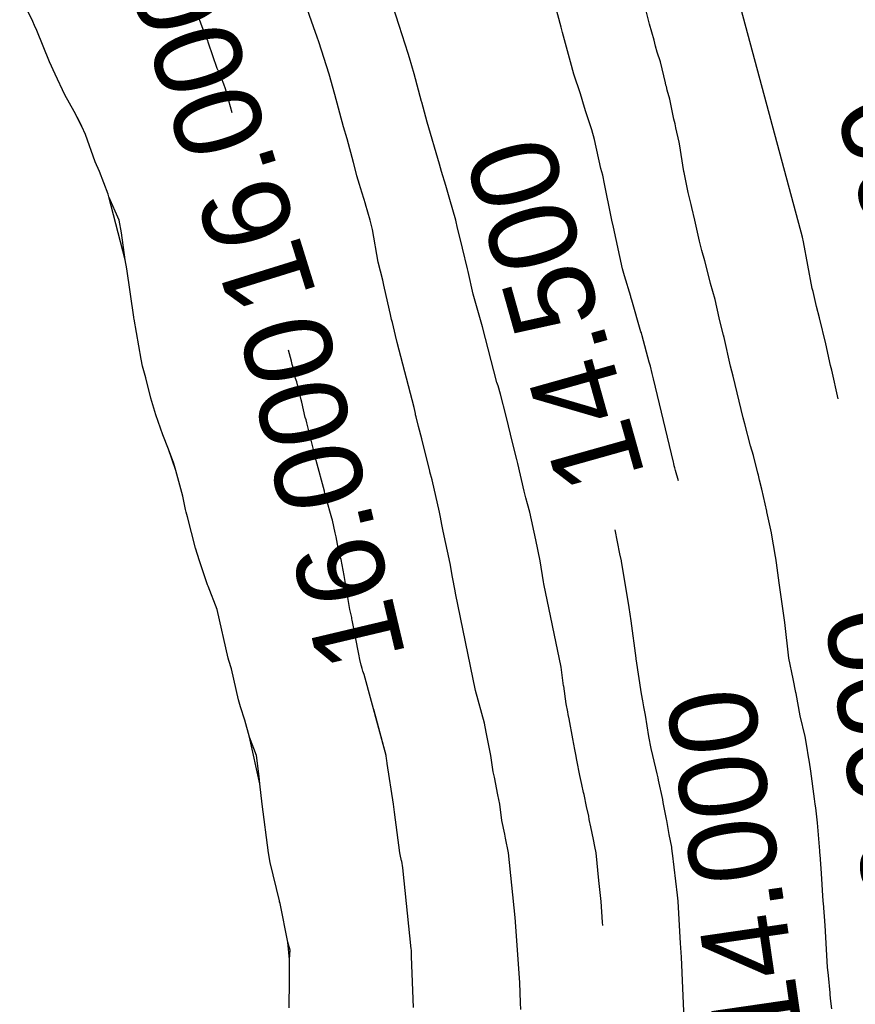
# Model space of a CAD drawing. Extents: x 158343 to 162498, y 431347 to 434500.
# Tile 233 of 248: x 159683 to 159701, y 434103 to 434124. Entities that reach past the tile are written whole.
import ezdxf

# ---------------------------------------------------------------- set-up
doc = ezdxf.new("R2010")
doc.units = 0
doc.header["$LTSCALE"] = 10
doc.header["$MEASUREMENT"] = 0
doc.layers.add('000_arcering', color=8, linetype='CONTINUOUS')
doc.layers.add('def. con-hoogtelijn (index)', color=8, linetype='CONTINUOUS')
doc.styles.add('Style-WORKING', font='WORKING.shx')

# ---------------------------------------------------------------- blocks, each defined once
blk = doc.blocks.new('bestaande hoogtelijnen')
at = {"layer": 'def. con-hoogtelijn (index)'}
for p, q in [((26.787, 56.989), (26.587, 57.741)), ((26.787, 56.989), (26.587, 57.741)), ((26.787, 56.989), (26.587, 57.741)), ((15.922, 57.105), (15.654, 57.664)), ((15.922, 57.105), (15.654, 57.664)), ((19.404, 56.992), (19.22, 57.502)), ((19.404, 56.992), (19.22, 57.502)), ((21.697, 56.991), (21.466, 57.658)), ((21.697, 56.991), (21.466, 57.658)), ((31.753, 52.67), (30.449, 57.506)), ((31.753, 52.67), (30.449, 57.506)), ((31.753, 52.67), (30.449, 57.506)), ((23.459, 57.019), (23.321, 57.447)), ((23.459, 57.019), (23.321, 57.447)), ((23.459, 57.019), (23.321, 57.447)), ((28.608, 57.047), (28.529, 57.35)), ((28.608, 57.047), (28.529, 57.35)), ((15.961, 57.019), (15.922, 57.105)), ((15.961, 57.019), (15.922, 57.105)), ((15.975, 56.986), (15.961, 57.019)), ((15.975, 56.986), (15.961, 57.019)), ((16.008, 56.919), (15.961, 57.019)), ((16.008, 56.919), (15.961, 57.019)), ((16.008, 56.919), (15.975, 56.986)), ((16.008, 56.919), (15.975, 56.986)), ((16.264, 56.274), (16.008, 56.919)), ((16.264, 56.274), (16.008, 56.919)), ((19.437, 56.922), (19.404, 56.992)), ((19.437, 56.922), (19.404, 56.992)), ((19.47, 56.813), (19.437, 56.922)), ((19.47, 56.813), (19.437, 56.922)), ((21.768, 56.784), (21.697, 56.991)), ((21.768, 56.784), (21.697, 56.991)), ((23.641, 56.447), (23.459, 57.019)), ((23.641, 56.447), (23.459, 57.019)), ((23.641, 56.447), (23.459, 57.019)), ((26.819, 56.879), (26.787, 56.989)), ((26.819, 56.879), (26.787, 56.989)), ((26.819, 56.879), (26.787, 56.989)), ((26.977, 56.274), (26.819, 56.879)), ((26.977, 56.274), (26.819, 56.879)), ((26.977, 56.274), (26.819, 56.879)), ((28.7, 56.716), (28.608, 57.047)), ((28.7, 56.716), (28.608, 57.047)), ((19.48, 56.781), (19.47, 56.813)), ((19.48, 56.781), (19.47, 56.813)), ((19.513, 56.724), (19.48, 56.781)), ((19.513, 56.724), (19.48, 56.781)), ((19.538, 56.655), (19.513, 56.724)), ((19.538, 56.655), (19.513, 56.724)), ((21.808, 56.685), (21.768, 56.784)), ((21.808, 56.685), (21.768, 56.784)), ((22.02, 56.019), (21.808, 56.685)), ((22.02, 56.019), (21.808, 56.685)), ((28.73, 56.598), (28.7, 56.716)), ((28.73, 56.598), (28.7, 56.716)), ((19.716, 56.137), (19.538, 56.655)), ((19.716, 56.137), (19.538, 56.655)), ((28.764, 56.472), (28.73, 56.598)), ((28.764, 56.472), (28.73, 56.598)), ((28.833, 56.272), (28.764, 56.472)), ((28.833, 56.272), (28.764, 56.472)), ((16.382, 56.019), (16.264, 56.274)), ((16.382, 56.019), (16.264, 56.274)), ((23.668, 56.359), (23.641, 56.447)), ((23.668, 56.359), (23.641, 56.447)), ((23.668, 56.359), (23.641, 56.447)), ((23.765, 56.027), (23.668, 56.359)), ((23.765, 56.027), (23.668, 56.359)), ((23.765, 56.027), (23.668, 56.359)), ((26.978, 56.271), (26.977, 56.274)), ((26.978, 56.271), (26.977, 56.274)), ((26.978, 56.271), (26.977, 56.274)), ((27.047, 56.019), (26.978, 56.271)), ((27.047, 56.019), (26.978, 56.271)), ((27.047, 56.019), (26.978, 56.271)), ((28.931, 55.839), (28.833, 56.272)), ((28.931, 55.839), (28.833, 56.272)), ((19.736, 56.098), (19.716, 56.137)), ((19.736, 56.098), (19.716, 56.137)), ((19.742, 56.086), (19.736, 56.098)), ((19.742, 56.086), (19.736, 56.098)), ((19.754, 56.059), (19.742, 56.086)), ((19.754, 56.059), (19.742, 56.086)), ((19.854, 55.813), (19.754, 56.059)), ((19.854, 55.813), (19.754, 56.059)), ((16.584, 55.594), (16.382, 56.019)), ((16.584, 55.594), (16.382, 56.019)), ((22.135, 55.606), (22.02, 56.019)), ((22.135, 55.606), (22.02, 56.019)), ((23.919, 55.456), (23.765, 56.027)), ((23.919, 55.456), (23.765, 56.027)), ((23.919, 55.456), (23.765, 56.027)), ((27.183, 55.619), (27.047, 56.019)), ((27.183, 55.619), (27.047, 56.019)), ((27.183, 55.619), (27.047, 56.019)), ((19.888, 55.719), (19.854, 55.813)), ((19.888, 55.719), (19.854, 55.813)), ((20.026, 55.225), (19.888, 55.719)), ((20.026, 55.225), (19.888, 55.719)), ((28.944, 55.796), (28.931, 55.839)), ((28.944, 55.796), (28.931, 55.839)), ((28.952, 55.764), (28.944, 55.796)), ((28.952, 55.764), (28.944, 55.796)), ((28.965, 55.695), (28.952, 55.764)), ((28.965, 55.695), (28.952, 55.764)), ((29.026, 55.509), (28.965, 55.695)), ((29.026, 55.509), (28.965, 55.695)), ((16.777, 55.25), (16.584, 55.594)), ((16.777, 55.25), (16.584, 55.594)), ((22.315, 54.939), (22.135, 55.606)), ((22.315, 54.939), (22.135, 55.606)), ((23.921, 55.447), (23.919, 55.456)), ((23.921, 55.447), (23.919, 55.456)), ((23.921, 55.447), (23.919, 55.456)), ((24.031, 55.031), (23.921, 55.447)), ((24.031, 55.031), (23.921, 55.447)), ((24.031, 55.031), (23.921, 55.447)), ((27.269, 55.333), (27.183, 55.619)), ((27.269, 55.333), (27.183, 55.619)), ((27.269, 55.333), (27.183, 55.619)), ((29.106, 55.099), (29.026, 55.509)), ((29.106, 55.099), (29.026, 55.509)), ((16.933, 54.943), (16.777, 55.25)), ((16.933, 54.943), (16.777, 55.25)), ((16.9, 55.019), (16.777, 55.25)), ((16.9, 55.019), (16.777, 55.25)), ((27.296, 55.249), (27.269, 55.333)), ((27.296, 55.249), (27.269, 55.333)), ((27.296, 55.249), (27.269, 55.333)), ((27.419, 54.876), (27.296, 55.249)), ((27.419, 54.876), (27.296, 55.249)), ((27.419, 54.876), (27.296, 55.249)), ((29.132, 55), (29.106, 55.099)), ((29.132, 55), (29.106, 55.099)), ((16.933, 54.943), (16.9, 55.019)), ((16.933, 54.943), (16.9, 55.019)), ((17.008, 54.782), (16.933, 54.943)), ((17.008, 54.782), (16.933, 54.943)), ((22.388, 54.692), (22.315, 54.939)), ((22.388, 54.692), (22.315, 54.939)), ((24.286, 54.173), (24.031, 55.031)), ((24.286, 54.173), (24.031, 55.031)), ((24.286, 54.173), (24.031, 55.031)), ((27.471, 54.678), (27.419, 54.876)), ((27.471, 54.678), (27.419, 54.876)), ((27.471, 54.678), (27.419, 54.876)), ((29.147, 54.92), (29.132, 55)), ((29.147, 54.92), (29.132, 55)), ((29.212, 54.623), (29.147, 54.92)), ((29.212, 54.623), (29.147, 54.92)), ((17.207, 54.218), (17.008, 54.782)), ((17.207, 54.218), (17.008, 54.782)), ((22.515, 54.206), (22.388, 54.692)), ((22.515, 54.206), (22.388, 54.692)), ((27.602, 54.085), (27.471, 54.678)), ((27.602, 54.085), (27.471, 54.678)), ((27.602, 54.085), (27.471, 54.678)), ((29.22, 54.59), (29.212, 54.623)), ((29.22, 54.59), (29.212, 54.623)), ((29.314, 54.019), (29.22, 54.59)), ((29.314, 54.019), (29.22, 54.59)), ((17.292, 54.019), (17.207, 54.218)), ((17.292, 54.019), (17.207, 54.218)), ((22.518, 54.195), (22.515, 54.206)), ((22.518, 54.195), (22.515, 54.206)), ((22.522, 54.183), (22.518, 54.195)), ((22.522, 54.183), (22.518, 54.195)), ((22.59, 53.934), (22.522, 54.183)), ((22.59, 53.934), (22.522, 54.183)), ((24.329, 54.019), (24.286, 54.173)), ((24.329, 54.019), (24.286, 54.173)), ((24.329, 54.019), (24.286, 54.173)), ((27.642, 53.942), (27.602, 54.085)), ((27.642, 53.942), (27.602, 54.085)), ((27.642, 53.942), (27.602, 54.085)), ((17.471, 53.555), (17.292, 54.019)), ((17.471, 53.555), (17.292, 54.019)), ((22.64, 53.754), (22.59, 53.934)), ((22.64, 53.754), (22.59, 53.934)), ((24.415, 53.735), (24.329, 54.019)), ((24.415, 53.735), (24.329, 54.019)), ((24.415, 53.735), (24.329, 54.019)), ((27.658, 53.876), (27.642, 53.942)), ((27.658, 53.876), (27.642, 53.942)), ((27.658, 53.876), (27.642, 53.942)), ((27.668, 53.835), (27.658, 53.876)), ((27.668, 53.835), (27.658, 53.876)), ((27.668, 53.835), (27.658, 53.876)), ((27.83, 53.019), (27.668, 53.835)), ((27.83, 53.019), (27.668, 53.835)), ((27.83, 53.019), (27.668, 53.835)), ((29.318, 53.998), (29.314, 54.019)), ((29.318, 53.998), (29.314, 54.019)), ((29.399, 53.59), (29.318, 53.998)), ((29.399, 53.59), (29.318, 53.998)), ((22.663, 53.685), (22.64, 53.754)), ((22.663, 53.685), (22.64, 53.754)), ((22.764, 53.354), (22.663, 53.685)), ((22.764, 53.354), (22.663, 53.685)), ((24.416, 53.732), (24.415, 53.735)), ((24.416, 53.732), (24.415, 53.735)), ((24.416, 53.732), (24.415, 53.735)), ((24.501, 53.447), (24.416, 53.732)), ((24.501, 53.447), (24.416, 53.732)), ((24.501, 53.447), (24.416, 53.732)), ((17.49, 53.501), (17.471, 53.555)), ((17.49, 53.501), (17.471, 53.555)), ((17.825, 52.202), (17.49, 53.501)), ((17.825, 52.202), (17.49, 53.501)), ((17.703, 53.019), (17.49, 53.501)), ((17.703, 53.019), (17.49, 53.501)), ((24.622, 53.019), (24.501, 53.447)), ((24.622, 53.019), (24.501, 53.447)), ((24.622, 53.019), (24.501, 53.447)), ((29.461, 53.34), (29.399, 53.59)), ((29.461, 53.34), (29.399, 53.59)), ((22.765, 53.351), (22.764, 53.354)), ((22.765, 53.351), (22.764, 53.354)), ((22.864, 53.019), (22.765, 53.351)), ((22.864, 53.019), (22.765, 53.351)), ((29.476, 53.283), (29.461, 53.34)), ((29.476, 53.283), (29.461, 53.34)), ((29.539, 53.019), (29.476, 53.283)), ((29.539, 53.019), (29.476, 53.283)), ((17.747, 52.757), (17.703, 53.019)), ((17.747, 52.757), (17.703, 53.019)), ((22.908, 52.827), (22.864, 53.019)), ((22.908, 52.827), (22.864, 53.019)), ((24.659, 52.854), (24.622, 53.019)), ((24.659, 52.854), (24.622, 53.019)), ((24.659, 52.854), (24.622, 53.019)), ((27.865, 52.876), (27.83, 53.019)), ((27.865, 52.876), (27.83, 53.019)), ((27.865, 52.876), (27.83, 53.019)), ((29.633, 52.59), (29.539, 53.019)), ((29.633, 52.59), (29.539, 53.019)), ((23.028, 52.16), (22.908, 52.827)), ((23.028, 52.16), (22.908, 52.827)), ((24.737, 52.534), (24.659, 52.854)), ((24.737, 52.534), (24.659, 52.854)), ((24.737, 52.534), (24.659, 52.854)), ((28.052, 52.019), (27.865, 52.876)), ((28.052, 52.019), (27.865, 52.876)), ((28.052, 52.019), (27.865, 52.876)), ((17.825, 52.202), (17.747, 52.757)), ((17.825, 52.202), (17.747, 52.757)), ((31.77, 52.576), (31.753, 52.67)), ((31.77, 52.576), (31.753, 52.67)), ((31.77, 52.576), (31.753, 52.67)), ((24.757, 52.447), (24.737, 52.534)), ((24.757, 52.447), (24.737, 52.534)), ((24.757, 52.447), (24.737, 52.534)), ((24.864, 52.019), (24.757, 52.447)), ((24.864, 52.019), (24.757, 52.447)), ((24.864, 52.019), (24.757, 52.447)), ((29.681, 52.395), (29.633, 52.59)), ((29.681, 52.395), (29.633, 52.59)), ((31.951, 51.618), (31.77, 52.576)), ((31.951, 51.618), (31.77, 52.576)), ((31.951, 51.618), (31.77, 52.576)), ((29.745, 52.184), (29.681, 52.395)), ((29.745, 52.184), (29.681, 52.395)), ((17.854, 52.019), (17.825, 52.202)), ((17.854, 52.019), (17.825, 52.202)), ((18, 51.026), (17.854, 52.019)), ((18, 51.026), (17.854, 52.019)), ((23.119, 51.786), (23.028, 52.16)), ((23.119, 51.786), (23.028, 52.16)), ((24.876, 51.964), (24.864, 52.019)), ((24.876, 51.964), (24.864, 52.019)), ((24.876, 51.964), (24.864, 52.019)), ((28.078, 51.923), (28.052, 52.019)), ((28.078, 51.923), (28.052, 52.019)), ((28.078, 51.923), (28.052, 52.019)), ((29.856, 51.723), (29.745, 52.184)), ((29.856, 51.723), (29.745, 52.184)), ((24.982, 51.499), (24.876, 51.964)), ((24.982, 51.499), (24.876, 51.964)), ((24.982, 51.499), (24.876, 51.964)), ((28.091, 51.876), (28.078, 51.923)), ((28.091, 51.876), (28.078, 51.923)), ((28.091, 51.876), (28.078, 51.923)), ((28.218, 51.453), (28.091, 51.876)), ((28.218, 51.453), (28.091, 51.876)), ((28.218, 51.453), (28.091, 51.876)), ((23.143, 51.685), (23.119, 51.786)), ((23.143, 51.685), (23.119, 51.786)), ((23.156, 51.621), (23.143, 51.685)), ((23.156, 51.621), (23.143, 51.685)), ((23.28, 51.079), (23.156, 51.621)), ((23.28, 51.079), (23.156, 51.621)), ((29.858, 51.715), (29.856, 51.723)), ((29.858, 51.715), (29.856, 51.723)), ((29.952, 51.391), (29.858, 51.715)), ((29.952, 51.391), (29.858, 51.715)), ((31.969, 51.552), (31.951, 51.618)), ((31.969, 51.552), (31.951, 51.618)), ((31.969, 51.552), (31.951, 51.618)), ((25.059, 51.213), (24.982, 51.499)), ((25.059, 51.213), (24.982, 51.499)), ((25.059, 51.213), (24.982, 51.499)), ((28.223, 51.437), (28.218, 51.453)), ((28.223, 51.437), (28.218, 51.453)), ((28.223, 51.437), (28.218, 51.453)), ((28.241, 51.374), (28.223, 51.437)), ((28.241, 51.374), (28.223, 51.437)), ((28.241, 51.374), (28.223, 51.437)), ((32.042, 51.243), (31.969, 51.552)), ((32.042, 51.243), (31.969, 51.552)), ((32.042, 51.243), (31.969, 51.552)), ((25.072, 51.161), (25.059, 51.213)), ((25.072, 51.161), (25.059, 51.213)), ((25.072, 51.161), (25.059, 51.213)), ((28.429, 50.725), (28.241, 51.374)), ((28.429, 50.725), (28.241, 51.374)), ((28.429, 50.725), (28.241, 51.374)), ((30.036, 51.011), (29.952, 51.391)), ((30.036, 51.011), (29.952, 51.391)), ((32.099, 51.016), (32.042, 51.243)), ((32.099, 51.016), (32.042, 51.243)), ((32.099, 51.016), (32.042, 51.243)), ((18.002, 51.019), (18, 51.026)), ((18.002, 51.019), (18, 51.026)), ((18.003, 51.013), (18.002, 51.019)), ((18.003, 51.013), (18.002, 51.019)), ((18.008, 50.988), (18.003, 51.013)), ((18.008, 50.988), (18.003, 51.013)), ((23.302, 50.979), (23.28, 51.079)), ((23.302, 50.979), (23.28, 51.079)), ((25.113, 51.019), (25.072, 51.161)), ((25.113, 51.019), (25.072, 51.161)), ((25.113, 51.019), (25.072, 51.161)), ((25.169, 50.83), (25.113, 51.019)), ((25.169, 50.83), (25.113, 51.019)), ((25.169, 50.83), (25.113, 51.019)), ((30.056, 50.924), (30.036, 51.011)), ((30.056, 50.924), (30.036, 51.011)), ((32.229, 50.478), (32.099, 51.016)), ((32.229, 50.478), (32.099, 51.016)), ((32.229, 50.478), (32.099, 51.016)), ((18.152, 50.163), (18.008, 50.988)), ((18.152, 50.163), (18.008, 50.988)), ((23.317, 50.919), (23.302, 50.979)), ((23.317, 50.919), (23.302, 50.979)), ((23.36, 50.742), (23.317, 50.919)), ((23.36, 50.742), (23.317, 50.919)), ((25.467, 49.687), (25.169, 50.83)), ((25.467, 49.687), (25.169, 50.83)), ((25.467, 49.687), (25.169, 50.83)), ((30.129, 50.653), (30.056, 50.924)), ((30.129, 50.653), (30.056, 50.924)), ((23.381, 50.65), (23.36, 50.742)), ((23.381, 50.65), (23.36, 50.742)), ((23.416, 50.503), (23.381, 50.65)), ((23.416, 50.503), (23.381, 50.65)), ((28.437, 50.701), (28.429, 50.725)), ((28.437, 50.701), (28.429, 50.725)), ((28.437, 50.701), (28.429, 50.725)), ((28.454, 50.645), (28.437, 50.701)), ((28.454, 50.645), (28.437, 50.701)), ((28.454, 50.645), (28.437, 50.701)), ((28.599, 50.104), (28.454, 50.645)), ((28.599, 50.104), (28.454, 50.645)), ((28.599, 50.104), (28.454, 50.645)), ((30.141, 50.611), (30.129, 50.653)), ((30.141, 50.611), (30.129, 50.653)), ((30.272, 50.019), (30.141, 50.611)), ((30.272, 50.019), (30.141, 50.611)), ((23.764, 49.169), (23.416, 50.503)), ((23.764, 49.169), (23.416, 50.503)), ((32.327, 50.035), (32.229, 50.478)), ((32.327, 50.035), (32.229, 50.478)), ((32.327, 50.035), (32.229, 50.478)), ((21.24, 50.12), (21.184, 50.351)), ((18.182, 50.019), (18.152, 50.163)), ((18.182, 50.019), (18.152, 50.163)), ((18.249, 49.778), (18.182, 50.019)), ((18.249, 49.778), (18.182, 50.019)), ((21.258, 50.051), (21.24, 50.12)), ((21.275, 49.993), (21.258, 50.051)), ((21.327, 49.763), (21.275, 49.993)), ((28.623, 50.019), (28.599, 50.104)), ((28.623, 50.019), (28.599, 50.104)), ((28.623, 50.019), (28.599, 50.104)), ((28.661, 49.868), (28.623, 50.019)), ((28.661, 49.868), (28.623, 50.019)), ((28.661, 49.868), (28.623, 50.019)), ((30.328, 49.811), (30.272, 50.019)), ((30.328, 49.811), (30.272, 50.019)), ((32.351, 49.934), (32.327, 50.035)), ((32.351, 49.934), (32.327, 50.035)), ((32.351, 49.934), (32.327, 50.035)), ((28.688, 49.759), (28.661, 49.868)), ((28.688, 49.759), (28.661, 49.868)), ((28.688, 49.759), (28.661, 49.868)), ((30.532, 48.954), (30.328, 49.811)), ((30.532, 48.954), (30.328, 49.811)), ((32.481, 49.347), (32.351, 49.934)), ((32.481, 49.347), (32.351, 49.934)), ((32.481, 49.347), (32.351, 49.934)), ((18.353, 49.364), (18.249, 49.778)), ((18.353, 49.364), (18.249, 49.778)), ((21.351, 49.695), (21.327, 49.763)), ((21.439, 49.327), (21.351, 49.695)), ((25.49, 49.613), (25.467, 49.687)), ((25.49, 49.613), (25.467, 49.687)), ((25.49, 49.613), (25.467, 49.687)), ((25.541, 49.447), (25.49, 49.613)), ((25.541, 49.447), (25.49, 49.613)), ((25.541, 49.447), (25.49, 49.613)), ((29.096, 48.045), (28.688, 49.759)), ((29.096, 48.045), (28.688, 49.759)), ((29.096, 48.045), (28.688, 49.759)), ((25.656, 48.994), (25.541, 49.447)), ((25.656, 48.994), (25.541, 49.447)), ((25.656, 48.994), (25.541, 49.447)), ((18.455, 49.019), (18.353, 49.364)), ((18.455, 49.019), (18.353, 49.364)), ((21.459, 49.278), (21.439, 49.327)), ((21.524, 48.966), (21.459, 49.278)), ((18.595, 48.606), (18.455, 49.019)), ((18.595, 48.606), (18.455, 49.019)), ((23.79, 49.045), (23.764, 49.169)), ((23.79, 49.045), (23.764, 49.169)), ((23.796, 49.019), (23.79, 49.045)), ((23.796, 49.019), (23.79, 49.045)), ((23.807, 48.975), (23.796, 49.019)), ((23.807, 48.975), (23.796, 49.019)), ((23.855, 48.777), (23.807, 48.975)), ((23.855, 48.777), (23.807, 48.975)), ((25.797, 48.423), (25.656, 48.994)), ((25.797, 48.423), (25.656, 48.994)), ((25.797, 48.423), (25.656, 48.994)), ((21.543, 48.917), (21.524, 48.966)), ((21.558, 48.852), (21.543, 48.917)), ((21.586, 48.743), (21.558, 48.852)), ((23.924, 48.525), (23.855, 48.777)), ((23.924, 48.525), (23.855, 48.777)), ((30.567, 48.833), (30.532, 48.954)), ((30.567, 48.833), (30.532, 48.954)), ((30.685, 48.379), (30.567, 48.833)), ((30.685, 48.379), (30.567, 48.833)), ((18.715, 48.312), (18.595, 48.606)), ((18.715, 48.312), (18.595, 48.606)), ((21.593, 48.719), (21.586, 48.743)), ((21.713, 48.224), (21.593, 48.719)), ((24.089, 47.859), (23.924, 48.525)), ((24.089, 47.859), (23.924, 48.525)), ((25.876, 48.098), (25.797, 48.423)), ((25.876, 48.098), (25.797, 48.423)), ((25.876, 48.098), (25.797, 48.423)), ((30.742, 48.181), (30.685, 48.379)), ((30.742, 48.181), (30.685, 48.379)), ((18.863, 47.874), (18.715, 48.312)), ((18.863, 47.874), (18.715, 48.312)), ((18.825, 48.019), (18.715, 48.312)), ((18.825, 48.019), (18.715, 48.312)), ((21.737, 48.136), (21.713, 48.224)), ((30.831, 47.821), (30.742, 48.181)), ((30.831, 47.821), (30.742, 48.181)), ((18.863, 47.874), (18.825, 48.019)), ((18.863, 47.874), (18.825, 48.019)), ((21.747, 48.091), (21.737, 48.136)), ((21.749, 48.081), (21.747, 48.091)), ((21.92, 47.452), (21.749, 48.081)), ((25.897, 48.019), (25.876, 48.098)), ((25.897, 48.019), (25.876, 48.098)), ((25.897, 48.019), (25.876, 48.098)), ((26.026, 47.447), (25.897, 48.019)), ((26.026, 47.447), (25.897, 48.019)), ((26.026, 47.447), (25.897, 48.019)), ((29.103, 48.019), (29.096, 48.045)), ((29.103, 48.019), (29.096, 48.045)), ((29.103, 48.019), (29.096, 48.045)), ((29.115, 47.973), (29.103, 48.019)), ((29.115, 47.973), (29.103, 48.019)), ((29.115, 47.973), (29.103, 48.019)), ((29.126, 47.932), (29.115, 47.973)), ((29.126, 47.932), (29.115, 47.973)), ((29.126, 47.932), (29.115, 47.973)), ((19.008, 47.349), (18.863, 47.874)), ((19.008, 47.349), (18.863, 47.874)), ((24.091, 47.848), (24.089, 47.859)), ((24.091, 47.848), (24.089, 47.859)), ((24.138, 47.685), (24.091, 47.848)), ((24.138, 47.685), (24.091, 47.848)), ((29.142, 47.876), (29.126, 47.932)), ((29.142, 47.876), (29.126, 47.932)), ((29.142, 47.876), (29.126, 47.932)), ((29.204, 47.662), (29.142, 47.876)), ((29.204, 47.662), (29.142, 47.876)), ((29.204, 47.662), (29.142, 47.876)), ((30.843, 47.777), (30.831, 47.821)), ((30.843, 47.777), (30.831, 47.821)), ((30.866, 47.679), (30.843, 47.777)), ((30.866, 47.679), (30.843, 47.777)), ((24.289, 47.019), (24.138, 47.685)), ((24.289, 47.019), (24.138, 47.685)), ((30.918, 47.492), (30.866, 47.679)), ((30.918, 47.492), (30.866, 47.679)), ((21.925, 47.435), (21.92, 47.452)), ((21.931, 47.409), (21.925, 47.435)), ((21.959, 47.303), (21.931, 47.409)), ((26.064, 47.31), (26.026, 47.447)), ((26.064, 47.31), (26.026, 47.447)), ((26.064, 47.31), (26.026, 47.447)), ((31.016, 47.042), (30.918, 47.492)), ((31.016, 47.042), (30.918, 47.492)), ((19.064, 47.075), (19.008, 47.349)), ((19.064, 47.075), (19.008, 47.349)), ((22.075, 46.896), (21.959, 47.303)), ((26.096, 47.188), (26.064, 47.31)), ((26.096, 47.188), (26.064, 47.31)), ((26.096, 47.188), (26.064, 47.31)), ((26.145, 47.019), (26.096, 47.188)), ((26.145, 47.019), (26.096, 47.188)), ((26.145, 47.019), (26.096, 47.188)), ((19.079, 47.019), (19.064, 47.075)), ((19.079, 47.019), (19.064, 47.075)), ((19.107, 46.92), (19.079, 47.019)), ((19.107, 46.92), (19.079, 47.019)), ((24.309, 46.914), (24.289, 47.019)), ((24.309, 46.914), (24.289, 47.019)), ((26.27, 46.447), (26.145, 47.019)), ((26.27, 46.447), (26.145, 47.019)), ((26.27, 46.447), (26.145, 47.019)), ((31.02, 47.023), (31.016, 47.042)), ((31.02, 47.023), (31.016, 47.042)), ((31.111, 46.595), (31.02, 47.023)), ((31.111, 46.595), (31.02, 47.023)), ((19.27, 46.28), (19.107, 46.92)), ((19.27, 46.28), (19.107, 46.92)), ((22.088, 46.852), (22.075, 46.896)), ((22.138, 46.591), (22.088, 46.852)), ((24.334, 46.764), (24.309, 46.914)), ((24.334, 46.764), (24.309, 46.914)), ((24.359, 46.631), (24.334, 46.764)), ((24.359, 46.631), (24.334, 46.764)), ((22.165, 46.509), (22.138, 46.591)), ((24.505, 45.964), (24.359, 46.631)), ((24.505, 45.964), (24.359, 46.631)), ((27.998, 46.162), (27.9, 46.658)), ((27.998, 46.162), (27.9, 46.658)), ((31.112, 46.59), (31.111, 46.595)), ((31.112, 46.59), (31.111, 46.595)), ((31.198, 46.11), (31.112, 46.59)), ((31.198, 46.11), (31.112, 46.59)), ((22.23, 46.133), (22.165, 46.509)), ((26.355, 46.019), (26.27, 46.447)), ((26.355, 46.019), (26.27, 46.447)), ((26.355, 46.019), (26.27, 46.447)), ((19.351, 46.019), (19.27, 46.28)), ((19.351, 46.019), (19.27, 46.28)), ((28.028, 46.019), (27.998, 46.162)), ((28.028, 46.019), (27.998, 46.162)), ((19.518, 45.528), (19.351, 46.019)), ((19.518, 45.528), (19.351, 46.019)), ((22.233, 46.128), (22.23, 46.133)), ((22.263, 46.048), (22.233, 46.128)), ((22.324, 45.717), (22.263, 46.048)), ((24.552, 45.685), (24.505, 45.964)), ((24.552, 45.685), (24.505, 45.964)), ((26.428, 45.59), (26.355, 46.019)), ((26.428, 45.59), (26.355, 46.019)), ((26.428, 45.59), (26.355, 46.019)), ((28.03, 46.006), (28.028, 46.019)), ((28.03, 46.006), (28.028, 46.019)), ((28.176, 45.149), (28.03, 46.006)), ((28.176, 45.149), (28.03, 46.006)), ((31.204, 46.071), (31.198, 46.11)), ((31.204, 46.071), (31.198, 46.11)), ((31.219, 45.98), (31.204, 46.071)), ((31.219, 45.98), (31.204, 46.071)), ((31.27, 45.567), (31.219, 45.98)), ((31.27, 45.567), (31.219, 45.98)), ((22.443, 45.019), (22.324, 45.717)), ((24.553, 45.68), (24.552, 45.685)), ((24.553, 45.68), (24.552, 45.685)), ((24.606, 45.399), (24.553, 45.68)), ((24.606, 45.399), (24.553, 45.68)), ((26.435, 45.544), (26.428, 45.59)), ((26.435, 45.544), (26.428, 45.59)), ((26.435, 45.544), (26.428, 45.59)), ((26.787, 43.83), (26.435, 45.544)), ((26.787, 43.83), (26.435, 45.544)), ((26.787, 43.83), (26.435, 45.544)), ((31.385, 44.748), (31.27, 45.567)), ((31.385, 44.748), (31.27, 45.567)), ((19.532, 45.495), (19.518, 45.528)), ((19.532, 45.495), (19.518, 45.528)), ((19.714, 45.019), (19.532, 45.495)), ((19.714, 45.019), (19.532, 45.495)), ((24.615, 45.352), (24.606, 45.399)), ((24.615, 45.352), (24.606, 45.399)), ((25.026, 43.352), (24.615, 45.352)), ((25.026, 43.352), (24.615, 45.352)), ((28.19, 45.057), (28.176, 45.149)), ((28.19, 45.057), (28.176, 45.149)), ((19.943, 44.019), (19.714, 45.019)), ((19.943, 44.019), (19.714, 45.019)), ((22.481, 44.852), (22.443, 45.019)), ((28.228, 44.785), (28.19, 45.057)), ((28.228, 44.785), (28.19, 45.057)), ((22.483, 44.838), (22.481, 44.852)), ((22.486, 44.829), (22.483, 44.838)), ((22.494, 44.801), (22.486, 44.829)), ((22.625, 44.099), (22.494, 44.801)), ((28.332, 44.019), (28.228, 44.785)), ((28.332, 44.019), (28.228, 44.785)), ((31.467, 44.019), (31.385, 44.748)), ((31.467, 44.019), (31.385, 44.748)), ((19.956, 43.967), (19.943, 44.019)), ((19.956, 43.967), (19.943, 44.019)), ((20.008, 43.798), (19.956, 43.967)), ((20.008, 43.798), (19.956, 43.967)), ((22.649, 43.993), (22.625, 44.099)), ((22.673, 43.876), (22.649, 43.993)), ((28.334, 44.004), (28.332, 44.019)), ((28.334, 44.004), (28.332, 44.019)), ((28.44, 43.283), (28.334, 44.004)), ((28.44, 43.283), (28.334, 44.004)), ((31.559, 43.59), (31.467, 44.019)), ((31.559, 43.59), (31.467, 44.019)), ((20.151, 43.162), (20.008, 43.798)), ((20.151, 43.162), (20.008, 43.798)), ((22.68, 43.852), (22.673, 43.876)), ((22.695, 43.806), (22.68, 43.852)), ((22.711, 43.748), (22.695, 43.806)), ((22.735, 43.685), (22.711, 43.748)), ((26.839, 43.447), (26.787, 43.83)), ((26.839, 43.447), (26.787, 43.83)), ((26.839, 43.447), (26.787, 43.83)), ((23.192, 42.019), (22.735, 43.685)), ((31.615, 43.315), (31.559, 43.59)), ((31.615, 43.315), (31.559, 43.59)), ((25.209, 42.685), (25.026, 43.352)), ((25.209, 42.685), (25.026, 43.352)), ((26.84, 43.44), (26.839, 43.447)), ((26.84, 43.44), (26.839, 43.447)), ((26.84, 43.44), (26.839, 43.447)), ((26.893, 43.079), (26.84, 43.44)), ((26.893, 43.079), (26.84, 43.44)), ((26.893, 43.079), (26.84, 43.44)), ((31.619, 43.29), (31.615, 43.315)), ((31.619, 43.29), (31.615, 43.315)), ((20.194, 43.019), (20.151, 43.162)), ((20.194, 43.019), (20.151, 43.162)), ((28.471, 43.14), (28.44, 43.283)), ((28.471, 43.14), (28.44, 43.283)), ((28.49, 43.019), (28.471, 43.14)), ((28.49, 43.019), (28.471, 43.14)), ((31.706, 42.834), (31.619, 43.29)), ((31.706, 42.834), (31.619, 43.29)), ((20.285, 42.741), (20.194, 43.019)), ((20.285, 42.741), (20.194, 43.019)), ((23.192, 42.019), (22.933, 42.965)), ((23.192, 42.019), (22.933, 42.965)), ((26.926, 42.918), (26.893, 43.079)), ((26.926, 42.918), (26.893, 43.079)), ((26.926, 42.918), (26.893, 43.079)), ((26.935, 42.857), (26.926, 42.918)), ((26.935, 42.857), (26.926, 42.918)), ((26.935, 42.857), (26.926, 42.918)), ((28.521, 42.848), (28.49, 43.019)), ((28.521, 42.848), (28.49, 43.019)), ((20.381, 42.392), (20.285, 42.741)), ((20.381, 42.392), (20.285, 42.741)), ((26.951, 42.772), (26.935, 42.857)), ((26.951, 42.772), (26.935, 42.857)), ((26.951, 42.772), (26.935, 42.857)), ((27.029, 42.362), (26.951, 42.772)), ((27.029, 42.362), (26.951, 42.772)), ((27.029, 42.362), (26.951, 42.772)), ((28.594, 42.406), (28.521, 42.848)), ((28.594, 42.406), (28.521, 42.848)), ((31.808, 42.405), (31.706, 42.834)), ((31.808, 42.405), (31.706, 42.834)), ((25.247, 42.497), (25.209, 42.685)), ((25.247, 42.497), (25.209, 42.685)), ((25.339, 42.019), (25.247, 42.497)), ((25.339, 42.019), (25.247, 42.497)), ((20.591, 41.435), (20.381, 42.392)), ((20.591, 41.435), (20.381, 42.392)), ((20.526, 42.019), (20.381, 42.392)), ((20.526, 42.019), (20.381, 42.392)), ((27.066, 42.141), (27.029, 42.362)), ((27.066, 42.141), (27.029, 42.362)), ((27.066, 42.141), (27.029, 42.362)), ((28.639, 42.162), (28.594, 42.406)), ((28.639, 42.162), (28.594, 42.406)), ((31.845, 42.166), (31.808, 42.405)), ((31.845, 42.166), (31.808, 42.405)), ((27.087, 42.041), (27.066, 42.141)), ((27.087, 42.041), (27.066, 42.141)), ((27.087, 42.041), (27.066, 42.141)), ((28.673, 42.019), (28.639, 42.162)), ((28.673, 42.019), (28.639, 42.162)), ((31.868, 42.03), (31.845, 42.166)), ((31.868, 42.03), (31.845, 42.166)), ((20.576, 41.587), (20.526, 42.019)), ((20.576, 41.587), (20.526, 42.019)), ((23.2, 41.947), (23.192, 42.019)), ((23.2, 41.947), (23.192, 42.019)), ((23.2, 41.947), (23.192, 42.019)), ((23.203, 41.921), (23.2, 41.947)), ((23.203, 41.921), (23.2, 41.947)), ((23.203, 41.921), (23.2, 41.947)), ((23.211, 41.852), (23.203, 41.921)), ((23.211, 41.852), (23.203, 41.921)), ((23.211, 41.852), (23.203, 41.921)), ((25.391, 41.685), (25.339, 42.019)), ((25.391, 41.685), (25.339, 42.019)), ((27.109, 41.919), (27.087, 42.041)), ((27.109, 41.919), (27.087, 42.041)), ((27.109, 41.919), (27.087, 42.041)), ((27.17, 41.608), (27.109, 41.919)), ((27.17, 41.608), (27.109, 41.919)), ((27.17, 41.608), (27.109, 41.919)), ((28.761, 41.642), (28.673, 42.019)), ((28.761, 41.642), (28.673, 42.019)), ((31.895, 41.883), (31.868, 42.03)), ((31.895, 41.883), (31.868, 42.03)), ((23.342, 41.019), (23.211, 41.852)), ((23.342, 41.019), (23.211, 41.852)), ((23.342, 41.019), (23.211, 41.852)), ((31.922, 41.698), (31.895, 41.883)), ((31.922, 41.698), (31.895, 41.883)), ((31.995, 41.127), (31.922, 41.698)), ((31.995, 41.127), (31.922, 41.698)), ((20.591, 41.435), (20.576, 41.587)), ((20.591, 41.435), (20.576, 41.587)), ((25.416, 41.569), (25.391, 41.685)), ((25.416, 41.569), (25.391, 41.685)), ((25.487, 41.206), (25.416, 41.569)), ((25.487, 41.206), (25.416, 41.569)), ((27.214, 41.419), (27.17, 41.608)), ((27.214, 41.419), (27.17, 41.608)), ((27.214, 41.419), (27.17, 41.608)), ((28.781, 41.559), (28.761, 41.642)), ((28.781, 41.559), (28.761, 41.642)), ((28.789, 41.514), (28.781, 41.559)), ((28.789, 41.514), (28.781, 41.559)), ((28.879, 41.116), (28.789, 41.514)), ((28.879, 41.116), (28.789, 41.514)), ((20.639, 41.019), (20.591, 41.435)), ((20.639, 41.019), (20.591, 41.435)), ((27.249, 41.259), (27.214, 41.419)), ((27.249, 41.259), (27.214, 41.419)), ((27.249, 41.259), (27.214, 41.419)), ((25.528, 41.019), (25.487, 41.206)), ((25.528, 41.019), (25.487, 41.206)), ((27.26, 41.217), (27.249, 41.259)), ((27.26, 41.217), (27.249, 41.259)), ((27.26, 41.217), (27.249, 41.259)), ((27.31, 40.971), (27.26, 41.217)), ((27.31, 40.971), (27.26, 41.217)), ((27.31, 40.971), (27.26, 41.217)), ((28.888, 41.055), (28.879, 41.116)), ((28.888, 41.055), (28.879, 41.116)), ((32.013, 41.019), (31.995, 41.127)), ((32.013, 41.019), (31.995, 41.127)), ((20.77, 40.019), (20.639, 41.019)), ((20.77, 40.019), (20.639, 41.019)), ((23.364, 40.852), (23.342, 41.019)), ((23.364, 40.852), (23.342, 41.019)), ((23.364, 40.852), (23.342, 41.019)), ((25.57, 40.685), (25.528, 41.019)), ((25.57, 40.685), (25.528, 41.019)), ((27.355, 40.773), (27.31, 40.971)), ((27.355, 40.773), (27.31, 40.971)), ((27.355, 40.773), (27.31, 40.971)), ((28.949, 40.746), (28.888, 41.055)), ((28.949, 40.746), (28.888, 41.055)), ((32.023, 40.939), (32.013, 41.019)), ((32.023, 40.939), (32.013, 41.019)), ((32.059, 40.635), (32.023, 40.939)), ((32.059, 40.635), (32.023, 40.939)), ((23.47, 40.017), (23.364, 40.852)), ((23.47, 40.017), (23.364, 40.852)), ((23.47, 40.017), (23.364, 40.852)), ((25.629, 40.398), (25.57, 40.685)), ((25.629, 40.398), (25.57, 40.685)), ((27.367, 40.705), (27.355, 40.773)), ((27.367, 40.705), (27.355, 40.773)), ((27.367, 40.705), (27.355, 40.773)), ((27.398, 40.551), (27.367, 40.705)), ((27.398, 40.551), (27.367, 40.705)), ((27.398, 40.551), (27.367, 40.705)), ((28.955, 40.71), (28.949, 40.746)), ((28.955, 40.71), (28.949, 40.746)), ((28.958, 40.683), (28.955, 40.71)), ((28.958, 40.683), (28.955, 40.71)), ((29.012, 40.391), (28.958, 40.683)), ((29.012, 40.391), (28.958, 40.683)), ((27.453, 40.293), (27.398, 40.551)), ((27.453, 40.293), (27.398, 40.551)), ((27.453, 40.293), (27.398, 40.551)), ((32.104, 40.06), (32.059, 40.635)), ((32.104, 40.06), (32.059, 40.635)), ((25.643, 40.319), (25.629, 40.398)), ((25.643, 40.319), (25.629, 40.398)), ((25.708, 40.018), (25.643, 40.319)), ((25.708, 40.018), (25.643, 40.319)), ((27.48, 40.147), (27.453, 40.293)), ((27.48, 40.147), (27.453, 40.293)), ((27.48, 40.147), (27.453, 40.293)), ((29.061, 40.135), (29.012, 40.391)), ((29.061, 40.135), (29.012, 40.391)), ((27.505, 40.019), (27.48, 40.147)), ((27.505, 40.019), (27.48, 40.147)), ((27.505, 40.019), (27.48, 40.147)), ((29.073, 40.033), (29.061, 40.135)), ((29.073, 40.033), (29.061, 40.135)), ((20.808, 39.819), (20.77, 40.019)), ((20.808, 39.819), (20.77, 40.019)), ((23.476, 39.984), (23.47, 40.017)), ((23.476, 39.984), (23.47, 40.017)), ((23.476, 39.984), (23.47, 40.017)), ((23.507, 39.853), (23.476, 39.984)), ((23.507, 39.853), (23.476, 39.984)), ((23.507, 39.853), (23.476, 39.984)), ((25.774, 39.352), (25.708, 40.018)), ((25.774, 39.352), (25.708, 40.018)), ((27.561, 39.447), (27.505, 40.019)), ((27.561, 39.447), (27.505, 40.019)), ((27.561, 39.447), (27.505, 40.019)), ((29.075, 40.019), (29.073, 40.033)), ((29.075, 40.019), (29.073, 40.033)), ((29.076, 40.007), (29.075, 40.019)), ((29.076, 40.007), (29.075, 40.019)), ((29.181, 39.15), (29.076, 40.007)), ((29.181, 39.15), (29.076, 40.007)), ((32.109, 40.016), (32.104, 40.06)), ((32.109, 40.016), (32.104, 40.06)), ((32.112, 39.98), (32.109, 40.016)), ((32.112, 39.98), (32.109, 40.016)), ((32.141, 39.594), (32.112, 39.98)), ((32.141, 39.594), (32.112, 39.98)), ((20.995, 39.032), (20.808, 39.819)), ((20.995, 39.032), (20.808, 39.819)), ((23.509, 39.844), (23.507, 39.853)), ((23.509, 39.844), (23.507, 39.853)), ((23.509, 39.844), (23.507, 39.853)), ((23.536, 39.711), (23.509, 39.844)), ((23.536, 39.711), (23.509, 39.844)), ((23.536, 39.711), (23.509, 39.844)), ((23.705, 38.045), (23.536, 39.711)), ((23.705, 38.045), (23.536, 39.711)), ((23.705, 38.045), (23.536, 39.711)), ((32.177, 39.026), (32.141, 39.594)), ((32.177, 39.026), (32.141, 39.594)), ((25.842, 38.685), (25.774, 39.352)), ((25.842, 38.685), (25.774, 39.352)), ((27.614, 39.019), (27.561, 39.447)), ((27.614, 39.019), (27.561, 39.447)), ((27.614, 39.019), (27.561, 39.447)), ((29.191, 39.021), (29.181, 39.15)), ((29.191, 39.021), (29.181, 39.15)), ((20.999, 39.01), (20.995, 39.032)), ((20.999, 39.01), (20.995, 39.032)), ((21.008, 38.977), (20.995, 39.032)), ((21.008, 38.977), (20.995, 39.032)), ((21.008, 38.977), (20.999, 39.01)), ((21.008, 38.977), (20.999, 39.01)), ((21.168, 38.178), (21.008, 38.977)), ((21.168, 38.178), (21.008, 38.977)), ((27.64, 38.59), (27.614, 39.019)), ((27.64, 38.59), (27.614, 39.019)), ((27.64, 38.59), (27.614, 39.019)), ((29.191, 39.019), (29.191, 39.021)), ((29.191, 39.019), (29.191, 39.021)), ((29.244, 38.162), (29.191, 39.019)), ((29.244, 38.162), (29.191, 39.019)), ((32.177, 39.019), (32.177, 39.026)), ((32.177, 39.019), (32.177, 39.026)), ((32.181, 38.982), (32.177, 39.019)), ((32.181, 38.982), (32.177, 39.019)), ((32.219, 38.522), (32.181, 38.982)), ((32.219, 38.522), (32.181, 38.982)), ((25.937, 37.352), (25.842, 38.685)), ((25.937, 37.352), (25.842, 38.685)), ((27.645, 38.526), (27.64, 38.59)), ((27.645, 38.526), (27.64, 38.59)), ((27.645, 38.526), (27.64, 38.59)), ((32.268, 37.665), (32.219, 38.522)), ((32.268, 37.665), (32.219, 38.522)), ((21.203, 37.824), (21.168, 38.178)), ((21.203, 37.824), (21.168, 38.178)), ((21.214, 38.019), (21.168, 38.178)), ((21.214, 38.019), (21.168, 38.178)), ((23.712, 38.019), (23.705, 38.045)), ((23.712, 38.019), (23.705, 38.045)), ((23.712, 38.019), (23.705, 38.045)), ((29.26, 37.876), (29.244, 38.162)), ((29.26, 37.876), (29.244, 38.162)), ((21.203, 37.824), (21.214, 38.019)), ((21.203, 37.824), (21.214, 38.019)), ((23.711, 37.986), (23.712, 38.019)), ((23.711, 37.986), (23.712, 38.019)), ((23.711, 37.986), (23.712, 38.019)), ((23.711, 37.884), (23.711, 37.986)), ((23.711, 37.884), (23.711, 37.986)), ((23.711, 37.884), (23.711, 37.986)), ((23.753, 36.838), (23.711, 37.884)), ((23.753, 36.838), (23.711, 37.884)), ((23.753, 36.838), (23.711, 37.884)), ((29.341, 36.162), (29.26, 37.876)), ((29.341, 36.162), (29.26, 37.876)), ((21.202, 37.213), (21.203, 37.824)), ((21.202, 37.213), (21.203, 37.824)), ((32.285, 37.498), (32.268, 37.665)), ((32.285, 37.498), (32.268, 37.665)), ((32.317, 37.143), (32.285, 37.498)), ((32.317, 37.143), (32.285, 37.498)), ((25.955, 36.934), (25.937, 37.352)), ((25.955, 36.934), (25.937, 37.352)), ((21.192, 37.019), (21.202, 37.213)), ((21.192, 37.019), (21.202, 37.213)), ((32.322, 37.097), (32.317, 37.143)), ((32.322, 37.097), (32.317, 37.143)), ((32.335, 36.972), (32.322, 37.097)), ((32.335, 36.972), (32.322, 37.097)), ((21.192, 36.834), (21.192, 37.019)), ((21.192, 36.834), (21.192, 37.019)), ((25.96, 36.8), (25.955, 36.934)), ((25.96, 36.8), (25.955, 36.934)), ((32.355, 36.814), (32.335, 36.972)), ((32.355, 36.814), (32.335, 36.972))]:
    blk.add_line(p, q, dxfattribs=at)
at = {"layer": 'def. con-hoogtelijn (index)', "style": 'Style-WORKING'}
for s, rotation, p in [('16.000', 107.252, (21.777, 51.477)), ('12.500', 104.8904, (36.056, 48.692)), ('12.500', 104.8904, (36.056, 48.692)), ('14.500', 105.6968, (28.523, 47.768)), ('14.500', 105.6968, (28.523, 47.768)), ('16.000', 103.3385, (23.601, 44.048)), ('16.000', 103.3385, (23.601, 44.048)), ('13.000', 98.155, (35.031, 37.893)), ('13.000', 98.155, (35.031, 37.893)), ('13.000', 98.155, (35.031, 37.893)), ('14.000', 98.2703, (31.777, 36.213)), ('14.000', 98.2703, (31.777, 36.213)), ('14.000', 98.2703, (31.777, 36.213))]:
    blk.add_text(s, height=1.8, rotation=rotation, dxfattribs=at).set_placement(p)

msp = doc.modelspace()

# ---------------------------------------------------------------- block references
at = {"layer": '000_arcering'}
msp.add_blockref('bestaande hoogtelijnen', (159667.804, 434066.432), dxfattribs=at)

doc.saveas('drawing.dxf')
